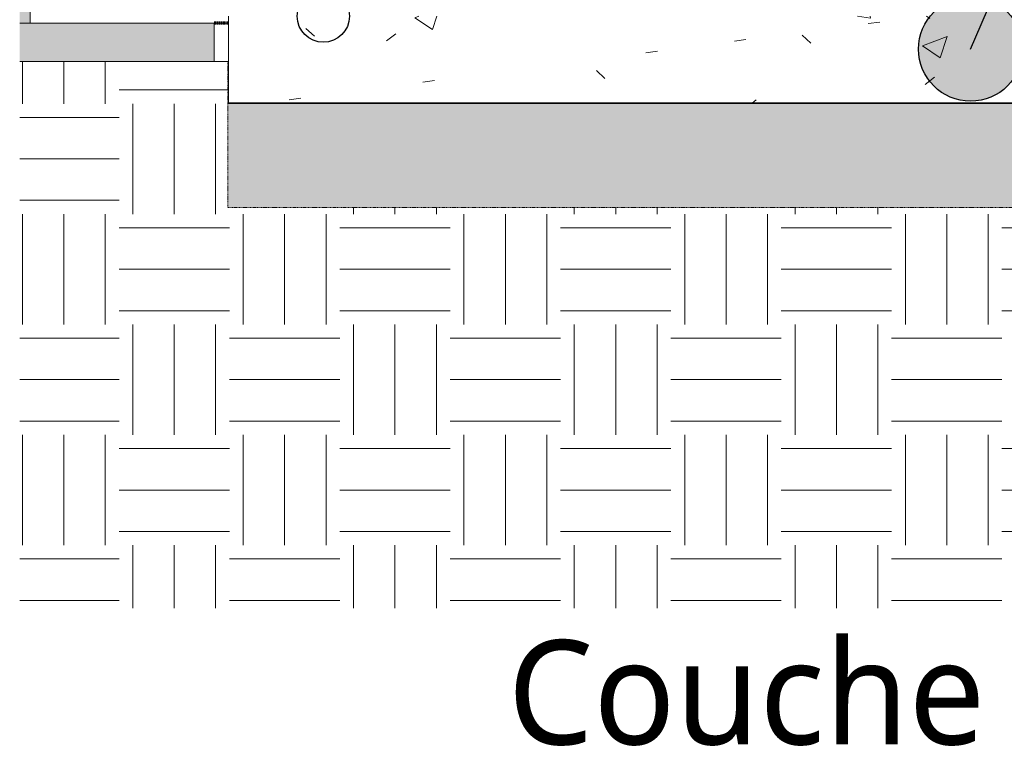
# Model space of a CAD drawing. Header units: centimetres. Extents: x -1261 to 4500, y -385 to 591.
# Tile 2 of 16: x 682 to 965, y -210 to -1. Entities that reach past the tile are written whole.
import ezdxf

# ---------------------------------------------------------------- set-up
doc = ezdxf.new("R2010")
doc.units = ezdxf.units.CM
doc.linetypes.add('Projeté', pattern=[0.396875, 0.238125, -0.15875])
doc.linetypes.add('Tiret_3_', pattern=[0.25, 0.125, -0.125])
for name, color, linetype, lineweight in [('0-1', 7, 'Continuous', 5), ('ANNOTATIONS-2', 7, 'Continuous', 9), ('ANNOTATIONS-4', 7, 'Continuous', 35), ('ANNOTATIONS-5', 7, 'Projeté', 9), ('ANNOTATIONS-6', 7, 'Continuous', 18)]:
    doc.layers.add(name, color=color, linetype=linetype, lineweight=lineweight)
for name, color, linetype, lineweight, true_color in [('A-FLOR-PATT-1', 9, 'Continuous', 13, 0x808080), ('A-FLOR-PATT-2', 9, 'Continuous', 9, 0x808080), ('ANNOTATIONS-1', 9, 'Continuous', 9, 0x808080), ('ANNOTATIONS-7', 4, 'Tiret_3_', 70, 0x00ffff), ('COTGEN-1', 9, 'Continuous', 30, 0x808080), ('MUR-1', 9, 'Continuous', 18, 0x808080), ('OSSATURE-2', 9, 'Continuous', 9, 0x808080), ('OSSATURE-3', 9, 'Continuous', 18, 0x808080), ('OSSATURE_C-1', 9, 'Continuous', 9, 0x808080), ('POTEAUX-1', 9, 'Continuous', 9, 0x808080), ('SOL-1', 9, 'Continuous', 13, 0x808080), ('SOL-2', 9, 'Continuous', 18, 0x808080), ('SOL_C-1', 9, 'Continuous', 13, 0x808080), ('SOL_C-2', 9, 'Continuous', 18, 0x808080), ('TITRARCHI-1', 1, 'Continuous', 30, 0xff0000)]:
    doc.layers.add(name, color=color, linetype=linetype, lineweight=lineweight, true_color=true_color)
doc.styles.add('Trebuchet MS', font='trebuc.ttf', dxfattribs={"height": 30})

# ---------------------------------------------------------------- blocks, each defined once
blk = doc.blocks.new('B02_ARC_rvt-2-2021_015_1011_ARC_1_100_Coupe 3_ rampe PMR')
at = {"layer": 'A-FLOR-PATT-2'}
h = blk.add_hatch(dxfattribs=at)
h.set_pattern_fill('FP_6', color=256, style=0, pattern_type=2)
h.set_pattern_definition([(50, (-980.47, -180), (72.874, -6.376), [7.62, -83.82]), (355, (-980.47, -180), (-14.097, 76.422), [6.096, -67.056]), (100.451, (-974.4, -180.53), (58.777, 70.047), [6.476, -71.236]), (46.184, (-980.47, -159.68), (108.431, -16.817), [11.43, -125.73]), (96.636, (-971.44, -161.08), (94.96, 98.97), [9.714, -106.854]), (351.184, (-980.47, -159.68), (94.962, 98.97), [9.144, -100.584]), (21, (-970.31, -164.76), (60.646, -40.9065), [7.62, -83.82]), (326, (-970.31, -164.76), (24.721, 73.675), [6.096, -67.056]), (71.451, (-965.26, -168.17), (85.367, 32.769), [6.476, -71.236]), (37.5, (-980.472, -180), (1.2355, 33.8224), [3.353, -62.89, 3.353, -64.719, -67.31]), (37.5, (-980.472, -180), (1.2355, 33.8224), [-134.315, 3.353, -63.957]), (7.5, (-980.472, -180), (26.7281, 40.0725), [3.353, -35.458, 3.353, -61.366, -25.654]), (7.5, (-980.472, -180), (26.7281, 40.0725), [-103.53, 3.353, -22.301]), (327.5, (-1003.13, -180), (54.2363, -2.2921), [3.353, -22.047, 3.353, -75.895, -105.156]), (327.5, (-1003.13, -180), (54.2363, -2.2921), [-104.648, 3.353, -101.803]), (317.5, (-1013.29, -180), (59.2516, 10.17), [3.353, -29.667, 3.353, -49.276, -74.676]), (317.5, (-1013.29, -180), (59.2516, 10.17), [-85.649, 3.353, -71.323])])
h.paths.add_polyline_path([(-493.11, -62), (-493.11, -37), (-590.89, -30.19), (-1040.09, 0), (-1298.26, 0), (-1298.26, -25), (-1039.84, -25), (-534.74, -59.07), (-497.3, -61.71)])
at = {"layer": 'SOL-1'}
for p, q in [((-1298.26, -2), (-1358.28, -2)), ((-1298.21, -2), (-1358.25, -2)), ((-1358.25, -2), (-1298.17, -2)), ((-1298.17, -2), (-1358.24, -2)), ((-1298.26, -25), (-1039.82, -25))]:
    blk.add_line(p, q, dxfattribs=at)
at = {"layer": 'SOL_C-1'}
for p, q in [((-1298.26, 0), (-1298.26, -25)), ((-1298.26, -25), (-1039.84, -25))]:
    blk.add_line(p, q, dxfattribs=at)
blk = doc.blocks.new('26_POTEAU DROIT - MODULE_04-3160620-2021_015_1011_ARC_1_100_Coupe 3_ rampe PMR')
at = {"layer": 'OSSATURE-2'}
blk.add_hatch(color=256, dxfattribs=at).paths.add_polyline_path([(-1358.28, -2), (-1355.25, -2), (-1356.34, 80.67), (-1357.28, 135.78), (-1358.28, 180.03), (-1358.28, -1.41)])
at = {"layer": 'OSSATURE_C-1'}
blk.add_line((-1358.28, -2), (-1355.25, -2), dxfattribs=at)
blk.add_open_spline([(-1355.25, -2), (-1355.46, 16.37), (-1355.91, 53.11), (-1356.82, 112.82), (-1357.66, 155.69), (-1358.24, 180.19), (-1358.27, 181.73)], degree=3, knots=[0, 0, 0, 0, 0.2222222, 0.4444444, 0.7222222, 0.7408915, 0.7408915, 0.7408915, 0.7408915], dxfattribs=at)
at = {"layer": 'POTEAUX-1'}
blk.add_line((-1358.28, -2), (-1355.25, -2), dxfattribs=at)
blk = doc.blocks.new('B02_DC_STR_rvt-2-2021_015_1011_ARC_1_100_Coupe 3_ rampe PMR')
at = {"layer": 'A-FLOR-PATT-1'}
blk.add_hatch(color=256, dxfattribs=at).paths.add_polyline_path([(-1339.57, -13), (-1302.38, -13), (-1302.38, -2), (-1358.28, -2), (-1358.28, -13)])
at = {"layer": 'ANNOTATIONS-6'}
for p, q in [((-1351.13, -2), (-1350.82, -2)), ((-1298.19, -2), (-1337.78, -2))]:
    blk.add_line(p, q, dxfattribs=at)
at = {"layer": 'ANNOTATIONS-7'}
blk.add_line((-1298.24, -2), (-1302.38, -2), dxfattribs=at)
at = {"layer": 'MUR-1'}
for p, q in [((-1358.28, -2), (-1353.52, -2)), ((-1353.52, -2), (-1358.28, -2)), ((-1298.24, -2), (-1358.24, -2)), ((-1298.25, -2), (-1358.23, -2)), ((-1358.24, -13), (-1298.2, -13)), ((-1298.2, -13), (-1358.23, -13)), ((-1298.18, -13), (-1358.22, -13)), ((-1358.22, -13), (-1298.25, -13))]:
    blk.add_line(p, q, dxfattribs=at)
at = {"layer": 'SOL-2'}
for p, q in [((-1302.38, -2), (-1298.25, -2)), ((-1298.18, -13), (-1358.22, -13)), ((-1298.25, -13), (-1302.38, -13))]:
    blk.add_line(p, q, dxfattribs=at)
at = {"layer": 'SOL-2', "flags": 128}
for points in [[(-1307.55, -2), (-1309.15, -2), (-1312.11, -2)], [(-1300.29, -2), (-1303.24, -2), (-1306.2, -2)]]:
    blk.add_lwpolyline(points, dxfattribs=at)
at = {"layer": 'SOL_C-2'}
for p, q in [((-1302.38, -2), (-1358.28, -2)), ((-1302.38, -13), (-1302.38, -2)), ((-1358.28, -13), (-1302.38, -13))]:
    blk.add_line(p, q, dxfattribs=at)
at = {"layer": 'OSSATURE-3'}
blk.add_blockref('26_POTEAU DROIT - MODULE_04-3160620-2021_015_1011_ARC_1_100_Coupe 3_ rampe PMR', (0, 0), dxfattribs=at)

msp = doc.modelspace()

# ---------------------------------------------------------------- hatches: boundary and pattern name
at = {"layer": 'ANNOTATIONS-1'}
h = msp.add_hatch(dxfattribs=at)
h.set_pattern_fill('FP_7', color=256, style=0, pattern_type=2)
h.set_pattern_definition([(228.013, (1095.514, -130), (-399.998508, -450.000976), [6.727, -665.954]), (184.97, (1091.0138, -135), (599.999962, 50.002471), [11.543, -1142.796]), (132.51, (1079.5138, -136), (499.995997, -550.003513), [8.139, -805.802]), (267.274, (1060.0138, -148.5), (49.994296, 999.999889), [10.512, -1040.678]), (292.834, (1059.5138, -159), (-250.004153, 599.998837), [10.308, -1020.469]), (357.274, (1063.5138, -168.5), (-999.999889, 49.994296), [10.512, -1040.678]), (37.694, (1074.0138, -169), (-650.001868, -499.997568), [13.901, -1376.242]), (72.255, (1085.0138, -160.5), (350.0061396, 1099.997977), [13.124, -1299.316]), (121.43, (1089.0138, -148), (-400.004632, 649.996919), [10.547, -1044.204]), (175.236, (1083.514, -139), (549.99927, -50.00313), [12.042, -590.038]), (222.397, (1071.5138, -138), (-600.0041446, -549.9948165), [15.572, -1541.669]), (138.814, (1109.514, -149), (-349.9997, 300.00001), [5.315, -526.192]), (171.469, (1105.5138, -145.5), (649.999963, -100.00237), [10.112, -1001.076]), (225, (1095.514, -144), (4e-15, -49.9995), [7.071, -63.64]), (203.199, (1092.014, -138), (249.99899, 100.00201), [3.808, -376.981]), (291.801, (1088.514, -139.5), (-49.9987, 150.00041), [5.385, -263.873]), (30.964, (1090.514, -144.5), (149.9991, 100.00043), [8.746, -282.801]), (161.565, (1098.014, -140), (100.00035, -49.9998), [6.325, -151.789]), (16.389, (1059.5138, -139.5), (500.001608, 149.995693), [8.86, -877.142]), (70.346, (1068.0138, -137), (-200.001235, -549.999197), [7.433, -735.87]), (293.199, (1098.014, -130), (-100.00201, 249.99899), [7.616, -373.173]), (343.61, (1101.0138, -137), (-499.99899, 150.00442), [8.86, -877.142]), (339.444, (1059.514, -170.5), (-250.00044, 99.999876), [8.544, -418.656]), (294.775, (1067.5138, -173.5), (-249.998702, 550.000363), [7.159, -708.732]), (66.801, (1098.514, -180), (100.00201, 249.99899), [7.616, -373.173]), (17.354, (1101.5138, -173), (-650.000176, -199.999486), [8.382, -829.771]), (69.444, (1074.014, -180), (-99.999876, -250.00044), [4.272, -422.928]), (101.31, (1095.514, -180), (-50.00044, 199.99996), [2.55, -252.401]), (165.964, (1095.014, -177.5), (150, -49.99954), [10.308, -195.847]), (186.009, (1085.0138, -175), (500.000027, 50.00007), [9.552, -945.696]), (303.69, (1090.514, -149), (-50.0003, 99.99975), [7.211, -173.066]), (353.157, (1094.5138, -155), (849.999798, -100.003137), [12.59, -1246.378]), (60.945, (1107.014, -156.5), (-200.00222, -349.99915), [5.148, -509.634]), (90, (1109.514, -152), (-50, 50), [3, -47]), (120.256, (1084.014, -173.5), (199.997488, -350.001641), [6.946, -687.676]), (48.013, (1080.514, -167.5), (399.998508, 450.000976), [13.454, -659.228]), (0, (1089.514, -157.5), (50, 50), [13, -37]), (325.305, (1102.5138, -157.5), (-500.001434, 349.998666), [7.906, -782.664]), (254.055, (1109.014, -162), (-49.99869, -200.00049), [7.28, -356.725]), (207.646, (1107.0138, -169), (-949.999438, -500.000088), [11.853, -1173.474]), (175.426, (1096.5138, -174.5), (-649.999769, 50.00051), [12.54, -1241.454])])
h.paths.add_polyline_path([(1547.866, -92.143), (1547.866, -62.069), (1020.035, -25), (741.54, -25), (741.54, -55), (1020.774, -55.104), (1546.879, -92.074)])
at = {"layer": 'ANNOTATIONS-2'}
h = msp.add_hatch(dxfattribs=at)
h.set_pattern_fill('FP_8', color=256, style=0, pattern_type=2)
h.set_pattern_definition([(0, (1059.514, -180), (31.75, 31.75), [31.75, -31.75]), (0, (1059.514, -168.094), (31.75, 31.75), [31.75, -31.75]), (0, (1059.514, -156.187), (31.75, 31.75), [31.75, -31.75]), (90, (1063.483, -152.22), (-31.75, 31.75), [31.75, -31.75]), (90, (1075.39, -152.22), (-31.75, 31.75), [31.75, -31.75]), (90, (1087.295, -152.22), (-31.75, 31.75), [31.75, -31.75])])
h.paths.add_polyline_path([(1271.455, -170.336), (1879.589, -170.336), (1879.589, -71.291), (1547.866, -61.529), (1547.866, -92.143), (1019.293, -55), (741.54, -55), (741.54, -13), (681.702, -13), (681.702, -170.336), (1130.91, -170.336)])
at = {"layer": 'TITRARCHI-1'}
h = msp.add_hatch(color=256, dxfattribs=at)
edge = h.paths.add_edge_path()
edge.add_arc((955.27, -9.467), 15, 0, 360)

# ---------------------------------------------------------------- linework, layer by layer
at = {"layer": 'ANNOTATIONS-4'}
msp.add_line((1020.346, -25), (741.54, -25), dxfattribs=at)
at = {"layer": 'ANNOTATIONS-5'}
for p, q in [((741.54, -55), (741.54, -13)), ((741.54, -55), (741.54, -13)), ((741.54, -55), (741.54, -25)), ((1019.293, -55), (741.54, -55))]:
    msp.add_line(p, q, dxfattribs=at)
at = {"layer": 'COTGEN-1'}
msp.add_circle((769.061, 0), 7.5, dxfattribs=at)
at = {"layer": 'TITRARCHI-1'}
msp.add_line((955.27, -9.467), (1069.102, 257.224), dxfattribs=at)
msp.add_circle((955.27, -9.467), 15, dxfattribs=at)

# ---------------------------------------------------------------- block references
at = {"layer": '0-1'}
for name in ['B02_DC_STR_rvt-2-2021_015_1011_ARC_1_100_Coupe 3_ rampe PMR', 'B02_ARC_rvt-2-2021_015_1011_ARC_1_100_Coupe 3_ rampe PMR']:
    msp.add_blockref(name, (2039.986, 0), dxfattribs=at)

# ---------------------------------------------------------------- texts
at = {"layer": 'TITRARCHI-1', "insert": (822.039, -179.525), "char_height": 30, "width": 400.84375, "attachment_point": 1, "style": 'Trebuchet MS'}
msp.add_mtext('Couche stabilisée', dxfattribs=at)

doc.saveas('drawing.dxf')
